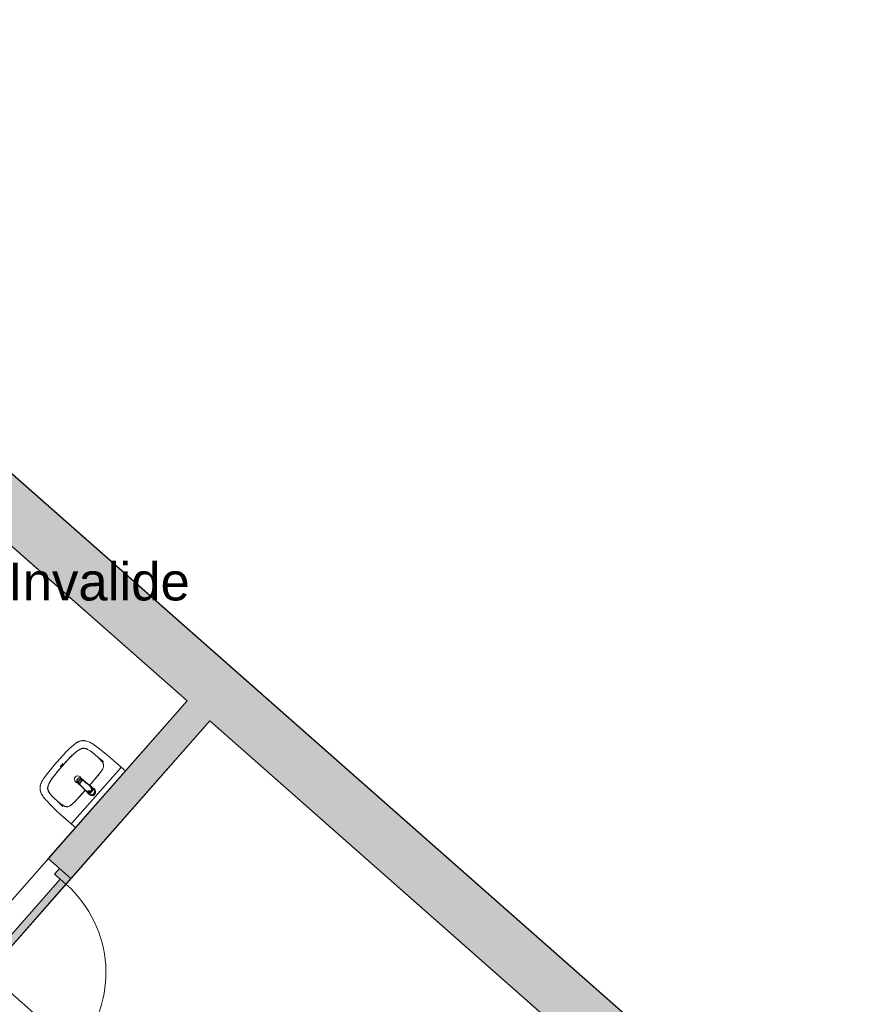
# Model space of a CAD drawing. Header units: millimetres. Extents: x 23089 to 106528, y 39021 to 113498.
# Tile 50 of 50: x 77208 to 82865, y 95621 to 102136. Entities that reach past the tile are written whole.
import ezdxf

# ---------------------------------------------------------------- set-up
doc = ezdxf.new("R2010")
doc.units = ezdxf.units.MM
for name, color, linetype, lineweight in [('A--A2__Ruwbouw', 8, 'Continuous', 9), ('A--L$01A__Algemeen', 7, 'Continuous', 9), ('A--L22__Binnenwanden', 2, 'Continuous', 9), ('A--L23__Vloeren', 3, 'Continuous', 9), ('A--L3__Afbouw', 2, 'Continuous', 9), ('A--L74__VasteSanitaireVoorz', 1, 'Continuous', 9), ('A--LR9__AlgVoorz', 7, 'Continuous', 9), ('A--TR9__AlgVoorz', 1, 'Continuous', 13)]:
    doc.layers.add(name, color=color, linetype=linetype, lineweight=lineweight)
doc.styles.add('Arial_1', font='arial.ttf', dxfattribs={"height": 250})

# ---------------------------------------------------------------- blocks, each defined once
blk = doc.blocks.new('32_DO_WB_vo deur enkel1 - vo 2-1929187-DO-Begane grond - Nieuwe vloeren')
at = {"layer": 'A--L3__Afbouw'}
h = blk.add_hatch(color=9, dxfattribs=at)
h.paths.add_polyline_path([(560, 100), (510, 100), (510, 0), (560, 0), (560, 94)])
h.paths.add_polyline_path([(-270, 100), (-320, 100), (-320, 0), (-270, 0), (-270, 64.2)])
blk.add_hatch(color=9, dxfattribs=at).paths.add_polyline_path([(510, 100), (-270, 100), (-270, 50), (510, 50)])
at = {"layer": 'A--L$01A__Algemeen'}
blk.add_line((510, 100), (510, 880), dxfattribs=at)
blk.add_arc((510, 100), 780, 90, 180, dxfattribs=at)
at = {"layer": 'A--L3__Afbouw'}
for p, q in [((-270, 100), (-320, 100)), ((-320, 100), (-320, 0)), ((510, 100), (-270, 100)), ((-270, 100), (-270, 50)), ((-270, 0), (-270, 100)), ((510, 50), (510, 100)), ((560, 100), (510, 100)), ((510, 100), (510, 0)), ((560, 0), (560, 100)), ((-320, 0), (-270, 0)), ((-270, 50), (510, 50)), ((510, 0), (560, 0))]:
    blk.add_line(p, q, dxfattribs=at)
blk = doc.blocks.new('74_PF_wastafel 50x38_sphinx300_un - 74_PF_wastafel 50x38_sphinx300_un-V17-DO-Begane grond - Nieuwe vloeren')
at = {"layer": 'A--L74__VasteSanitaireVoorz'}
for p, q in [((-250, 0), (-250, -37.5)), ((250, -37.5), (250, 0)), ((-250, -37.5), (-250, -129)), ((-250, -37.5), (-241, -37.5)), ((-250, -37.5), (-242, -37.5)), ((-242, -37.5), (242, -37.5)), ((242, -37.5), (250, -37.5)), ((250, -129), (250, -37.5)), ((-124.1, -117.2), (-20.7, -115.6)), ((21.7, -115.1), (124.1, -117.2))]:
    blk.add_line(p, q, dxfattribs=at)
at = {"layer": 'A--L74__VasteSanitaireVoorz', "lineweight": 25}
for p, q in [((-21, -99.7), (-23.8, -77.6)), ((-23, -98.5), (-23, -107.4)), ((-23, -98.5), (-21.6, -106)), ((-20, -98.6), (-23, -98.5)), ((-21.8, -114.8), (-15.5, -173.4)), ((-20.6, -115.7), (-21, -99.6)), ((-20.8, -101.2), (-20.6, -115.7)), ((-20.5, -126.4), (-19.8, -183.7)), ((15.5, -173.4), (21.8, -114.8)), ((19.7, -183.7), (20.4, -126.7)), ((23, -98.5), (20, -98.6)), ((21, -99.6), (20.6, -114.9)), ((20.6, -114.9), (20.8, -101.2)), ((23.8, -77.6), (21, -99.7)), ((23, -107.4), (23, -98.5)), ((-15.2, -173.4), (-15.5, -173.4)), ((-15.3, -173.4), (-15.5, -173.4)), ((-15.5, -173.4), (-15.2, -173.4)), ((-15.3, -173.4), (0, -173.4)), ((-15.2, -173.4), (15.2, -173.4)), ((0, -173.4), (15.3, -173.4)), ((15.5, -173.4), (15.2, -173.4)), ((15.2, -173.4), (15.5, -173.4)), ((15.5, -173.4), (15.3, -173.4))]:
    blk.add_line(p, q, dxfattribs=at)
at = {"layer": 'A--L74__VasteSanitaireVoorz', "flags": 128}
for points in [[(250, -37.5), (249.7, -37.5), (248.8, -37.5), (247.4, -37.5), (245.5, -37.5), (243.3, -37.5), (241, -37.5)], [(-250, -129), (-248.9, -182.6), (-245.7, -236.1), (-242.7, -269.1)], [(-193, -153.2), (-192.7, -151.6), (-192.3, -150.1), (-191.8, -148.6), (-191.3, -147.1), (-190.7, -145.6), (-190.1, -144.1), (-189.4, -142.7), (-188.6, -141.3), (-187.8, -139.9), (-187, -138.6), (-186.1, -137.3), (-185.1, -136), (-184.1, -134.8), (-183, -133.6), (-181.9, -132.5), (-180.8, -131.4), (-179.6, -130.3), (-178.3, -129.3), (-177.1, -128.5)], [(-167.2, -123.7), (-159.8, -121.9), (-152.4, -120.3), (-145, -119.1), (-137.5, -118.1), (-129.9, -117.5), (-124.1, -117.2)], [(124.1, -117.2), (131.7, -117.6), (139.2, -118.3), (146.7, -119.4), (154.2, -120.7), (161.6, -122.3), (167.2, -123.7)], [(177.1, -128.5), (178.4, -129.4), (179.6, -130.4), (180.8, -131.5), (182, -132.6), (183.1, -133.7), (184.2, -134.9), (185.2, -136.1), (186.1, -137.4), (187, -138.7), (187.9, -140), (188.7, -141.4), (189.4, -142.8), (190.1, -144.2), (190.8, -145.7), (191.3, -147.2), (191.9, -148.7), (192.3, -150.2), (192.7, -151.8), (193, -153.2)], [(242.7, -269.1), (247.2, -215.7), (249.6, -162.1), (250, -129)], [(-197.2, -242.1), (-197.9, -221.1), (-197.7, -200.1), (-197.2, -187.1)], [(-197.2, -187.1), (-196.5, -177.3), (-195.4, -167.6), (-193.9, -157.9), (-193, -153.2)], [(193, -153.2), (194.7, -162.8), (196, -172.5), (196.9, -182.3), (197.2, -187.1)], [(197.2, -187.1), (197.9, -208), (197.7, -229), (197.2, -242.1)], [(-191.5, -282.5), (-193.4, -273.3), (-195, -264.1), (-196.2, -254.8), (-197, -245.4), (-197.2, -242.1)], [(197.2, -242.1), (196.5, -251.4), (195.4, -260.7), (194, -270), (192.2, -279.2), (191.5, -282.5)], [(-242.7, -269.1), (-241.8, -276), (-240.7, -282.8), (-239.3, -289.5), (-237.6, -296.2), (-235.7, -302.8), (-233.4, -309.4), (-231, -315.8), (-228.3, -322.2), (-225.6, -327.8)], [(-157.2, -320.6), (-159.2, -319.8), (-161.1, -319), (-163.1, -318.1), (-164.9, -317.2), (-166.8, -316.1), (-168.6, -315), (-170.3, -313.9), (-172, -312.6), (-173.7, -311.3), (-175.3, -309.9), (-176.8, -308.5), (-178.3, -307), (-179.8, -305.4), (-181.1, -303.8), (-182.4, -302.1), (-183.6, -300.4), (-184.8, -298.6), (-185.9, -296.8), (-186.9, -295), (-187.8, -293.1), (-188.7, -291.1), (-189.5, -289.2), (-190.2, -287.2), (-190.8, -285.2), (-191.3, -283.1), (-191.5, -282.5)], [(-106.8, -331.3), (-115.2, -330.4), (-123.6, -329.1), (-131.9, -327.5), (-140.1, -325.6), (-148.3, -323.4), (-156.3, -320.8), (-157.2, -320.6)], [(157.2, -320.6), (149.1, -323.2), (141, -325.4), (132.8, -327.4), (124.5, -329), (116.1, -330.2), (107.7, -331.2), (106.8, -331.3)], [(191.5, -282.5), (191, -284.5), (190.4, -286.6), (189.7, -288.6), (188.9, -290.5), (188.1, -292.5), (187.2, -294.4), (186.2, -296.2), (185.1, -298.1), (184, -299.9), (182.8, -301.6), (181.5, -303.3), (180.2, -304.9), (178.8, -306.5), (177.3, -308), (175.8, -309.5), (174.2, -310.9), (172.6, -312.2), (170.9, -313.5), (169.1, -314.7), (167.3, -315.8), (165.5, -316.9), (163.6, -317.8), (161.7, -318.8), (159.8, -319.6), (157.8, -320.3), (157.2, -320.6)], [(225.6, -327.8), (228.5, -321.6), (231.2, -315.2), (233.7, -308.8), (235.8, -302.2), (237.8, -295.6), (239.4, -288.9), (240.8, -282.1), (241.9, -275.3), (242.7, -269.1)], [(-225.6, -327.8), (-224.3, -330.3), (-222.9, -332.7), (-221.5, -335), (-219.9, -337.3), (-218.3, -339.5), (-216.5, -341.6), (-214.7, -343.7), (-212.8, -345.7), (-210.8, -347.6), (-208.8, -349.5), (-206.8, -351.1)], [(-206.8, -351.1), (-204.1, -353.1), (-201.4, -355.1), (-198.5, -356.9), (-195.6, -358.6), (-192.6, -360.2), (-189.6, -361.7), (-186.5, -363.1), (-183.3, -364.3), (-180.1, -365.4), (-176.9, -366.4), (-173.6, -367.3), (-172.1, -367.6)], [(-172.1, -367.6), (-154.6, -371.1), (-137, -373.8), (-119.3, -375.9), (-101.5, -377.2), (-90, -377.7)], [(106.8, -331.3), (57.9, -334.6), (8.9, -335.9), (-40, -335.3), (-89, -332.7), (-106.8, -331.3)], [(-90, -377.7), (32.9, -378.8), (90, -377.7)], [(90, -377.7), (107.8, -376.8), (125.6, -375.2), (143.2, -372.9), (160.8, -369.9), (172.1, -367.6)], [(172.1, -367.6), (175.4, -366.8), (178.6, -365.9), (181.9, -364.8), (185, -363.7), (188.2, -362.4), (191.2, -360.9), (194.2, -359.4), (197.2, -357.7), (200.1, -355.9), (202.9, -354), (205.6, -352), (206.8, -351.1)], [(206.8, -351.1), (209, -349.3), (211, -347.5), (213, -345.5), (214.9, -343.5), (216.7, -341.5), (218.4, -339.3), (220, -337.1), (221.6, -334.8), (223.1, -332.5), (224.4, -330.1), (225.6, -327.8)]]:
    blk.add_lwpolyline(points, dxfattribs=at)
at = {"layer": 'A--L74__VasteSanitaireVoorz', "lineweight": 25, "flags": 128}
for points in [[(-21.7, -114.9), (-18.5, -144.2), (-15.2, -173.4)], [(-19.6, -103.8), (-19.3, -104.6), (-19, -105.3), (-18.6, -106.1)], [(15.2, -173.4), (18.5, -144.2), (21.7, -114.9)], [(17.2, -108.6), (17.7, -107.9), (18.1, -107.2), (18.5, -106.4), (18.8, -105.7), (19.1, -104.9), (19.4, -104.1), (19.6, -103.8)], [(17.5, -112.5), (21.6, -106), (23, -98.5)], [(-15.5, -173.4), (-15.5, -174.1), (-15.5, -174.7), (-15.4, -175.3), (-15.3, -175.9), (-15.2, -176.5), (-15.1, -177.1), (-14.9, -177.7), (-14.8, -178.3), (-14.5, -178.9), (-14.3, -179.5), (-14.1, -180.1), (-13.8, -180.6), (-13.5, -181.2), (-13.2, -181.7), (-12.8, -182.2), (-12.5, -182.7), (-12.1, -183.2), (-11.7, -183.7), (-11.3, -184.1), (-10.8, -184.6), (-10.4, -185), (-9.9, -185.4), (-9.4, -185.8), (-8.9, -186.2), (-8.4, -186.5), (-7.9, -186.8), (-7.3, -187.1), (-6.8, -187.4), (-6.2, -187.7), (-5.6, -187.9), (-5, -188.1), (-4.5, -188.3), (-3.9, -188.5), (-3.3, -188.6), (-2.6, -188.8), (-2, -188.8), (-1.4, -188.9), (-0.8, -189), (-0.2, -189), (0.5, -189), (1.1, -188.9), (1.7, -188.9), (2.3, -188.8), (2.9, -188.7), (3.5, -188.6), (4.1, -188.4), (4.7, -188.2), (5.3, -188), (5.9, -187.8), (6.5, -187.6), (7, -187.3), (7.6, -187), (8.1, -186.7), (8.6, -186.4), (9.1, -186), (9.6, -185.6), (10.1, -185.2), (10.6, -184.8), (11, -184.4), (11.5, -183.9), (11.9, -183.5), (12.3, -183), (12.6, -182.5), (13, -182), (13.3, -181.4), (13.6, -180.9), (13.9, -180.4), (14.2, -179.8), (14.4, -179.2), (14.6, -178.6), (14.8, -178.1), (15, -177.5), (15.2, -176.9), (15.3, -176.2), (15.4, -175.6), (15.5, -175), (15.5, -174.4), (15.5, -173.8), (15.5, -173.4)]]:
    blk.add_lwpolyline(points, dxfattribs=at)
at = {"layer": 'A--L74__VasteSanitaireVoorz', "lineweight": 25}
for start, end in [(0, 180), (180, 243.63718), (288, 0)]:
    blk.add_arc((0, -74.6), 24, start, end, dxfattribs=at)
at = {"layer": 'A--L74__VasteSanitaireVoorz'}
for centre, radius, start, end in [((0, -75), 17.5, 0, 180), ((0, -75), 17.5, 75, 105), ((-154, -160.8), 39.8, 125.61769, 169.00208), ((-159, -153.8), 31.2, 105.2254, 125.61769), ((-117.5, -306.2), 189.1, 92.01283, 105.2254), ((0, -3649.7), 3534.7, 90.34124, 92.01283), ((0, -75), 17.5, 180, 240), ((0, -75), 17.5, 225, 240), ((0, -75), 17.5, 285, 0), ((0, -75), 17.5, 285, 315), ((0, -3649.7), 3534.7, 87.98717, 89.64849), ((117.5, -306.2), 189.1, 74.7746, 87.98717), ((159, -153.8), 31.2, 54.38231, 74.7746), ((154, -160.8), 39.8, 10.99792, 54.38231), ((1090.6, -129), 1290.6, 180.891, 182.92057), ((327.2, -214.6), 525.1, 176.99792, 183.00208), ((47.1, -199.9), 244.6, 169.00208, 176.99792), ((0, -200), 23, 150, 180), ((0, -200), 23, 360, 30), ((-47.1, -199.9), 244.6, 3.00208, 10.99792), ((-327.2, -214.6), 525.1, 356.99792, 3.00208), ((-1090.6, -129), 1290.6, 357, 358.81457), ((36.8, -229.8), 234.3, 183.00208, 192.99792), ((0, -200), 23, 180, 0), ((-36.8, -229.8), 234.3, 347.00208, 356.99792), ((-140, -270.6), 52.8, 192.99792, 251.00208), ((-71, -251.1), 122.6, 198.24592, 206.41692), ((-163.9, -297.2), 18.9, 206.41692, 231.42615), ((-154, -284.8), 34.8, 231.42615, 244.552), ((-88.4, -120.6), 211.5, 251.00208, 264.99792), ((88.4, -120.6), 211.5, 275.00208, 288.99792), ((140, -270.6), 52.8, 288.99792, 347.00208), ((154, -284.8), 34.8, 295.448, 308.57385), ((163.9, -297.2), 18.9, 308.57385, 333.58308), ((71, -251.1), 122.6, 333.58308, 341.75408), ((0, 889), 1224.9, 264.99792, 275.00208), ((0, 2695.4), 3038.4, 269.75211, 270.27806)]:
    blk.add_arc(centre, radius, start, end, dxfattribs=at)
at = {"layer": 'A--L74__VasteSanitaireVoorz', "lineweight": 25}
for centre, major_axis, ratio, start_param, end_param in [((0, -97.9), (20.5, 0), 0.967332, 1.570796, 3.665191), ((0, -99.6), (20.1, 0), 0.870402, 1.570796, 3.08442), ((0, -98.5), (20, 0), 0.97026, 3.144451, 3.592433), ((0, -97.9), (20.5, 0), 0.967332, 5.759587, 7.853982), ((0, -99.6), (20.1, 0), 0.870402, 0.057173, 1.570796), ((0, -98.5), (20, 0), 0.97026, 5.832345, 6.280327), ((0, -183.7), (19.7, 0), 0.967332, 3.141593, 6.283185)]:
    blk.add_ellipse(centre, major_axis=major_axis, ratio=ratio, start_param=start_param, end_param=end_param, dxfattribs=at)
for points, knots in [([(23, -98.5), (23, -95.5), (21.9, -91.3), (18.8, -86.9), (16.7, -84.7), (14.8, -83.2), (12.8, -81.9), (10, -80.4), (5.9, -79.1), (1.9, -78.5), (-1.5, -78.6), (-4.5, -78.9), (-7.9, -79.7), (-11.6, -81.1), (-14.8, -83.2), (-17.7, -85.6), (-20, -88.5), (-21.7, -91.7), (-22.7, -95), (-23, -97.3), (-23, -98.5)], [-1, -1, -1, -1, -0.861111, -0.791667, -0.756944, -0.722222, -0.6875, -0.652778, -0.583333, -0.513889, -0.479167, -0.444444, -0.388889, -0.333333, -0.277778, -0.222222, -0.166667, -0.111111, -0.055556, 0, 0, 0, 0]), ([(-23, -107.4), (-23, -104), (-21.9, -99.2), (-18.8, -94), (-16.6, -91.6), (-14.8, -89.9), (-12.8, -88.3), (-9.9, -86.7), (-5.9, -85.2), (-1.9, -84.5), (1.5, -84.6), (4.5, -84.9), (7.9, -85.8), (11.5, -87.5), (14.8, -89.8), (17.7, -92.6), (20, -95.9), (21.7, -99.6), (22.7, -103.3), (23, -106), (23, -107.4)], [-1, -1, -1, -1, -0.861111, -0.791667, -0.756944, -0.722222, -0.6875, -0.652778, -0.583333, -0.513889, -0.479167, -0.444444, -0.388889, -0.333333, -0.277778, -0.222222, -0.166667, -0.111111, -0.055556, 0, 0, 0, 0]), ([(-21.2, -97.3), (-21.1, -94.2), (-20.1, -90), (-17.2, -85.6), (-15.2, -83.5), (-13.5, -82), (-11.6, -80.7), (-9, -79.3), (-5.4, -78), (-1.7, -77.4), (1.4, -77.5), (4.1, -77.7), (7.2, -78.5), (10.5, -80), (13.5, -81.9), (16.1, -84.3), (18.3, -87.2), (19.9, -90.4), (20.9, -93.7), (21.1, -96), (21.2, -97.3)], [-1, -1, -1, -1, -0.861111, -0.791667, -0.756944, -0.722222, -0.6875, -0.652778, -0.583333, -0.513889, -0.479167, -0.444444, -0.388889, -0.333333, -0.277778, -0.222222, -0.166667, -0.111111, -0.055556, 0, 0, 0, 0]), ([(-18.6, -103.3), (-18.7, -103.1), (-19.1, -102.7), (-19.5, -102.1), (-19.8, -101.5), (-20.1, -101), (-20.4, -100.5), (-20.6, -100), (-20.8, -99.6), (-20.9, -99.5)], [0.7142857, 0.7142857, 0.7142857, 0.7142857, 0.75, 0.7857143, 0.8214286, 0.8571429, 0.8928571, 0.9285714, 1, 1, 1, 1]), ([(20.8, -99.5), (20.8, -99.7), (20.6, -100), (20.4, -100.5), (20.1, -101), (19.8, -101.5), (19.5, -102.1), (19.1, -102.7), (18.8, -103.1), (18.5, -103.5), (18.1, -104), (17.4, -104.7), (16.7, -105.3), (16.3, -105.7)], [0, 0, 0, 0, 0.0714286, 0.1071429, 0.1428571, 0.1785714, 0.2142857, 0.25, 0.2678571, 0.2857143, 0.3214286, 0.3571429, 0.4285714, 0.4285714, 0.4285714, 0.4285714]), ([(15.3, -173.4), (15.3, -175.8), (14.6, -179), (12.6, -182.5), (11.1, -184.1), (9.9, -185.3), (8.5, -186.3), (6.7, -187.5), (4, -188.5), (0.7, -189), (-2.5, -188.8), (-5.3, -188), (-7.7, -186.9), (-9.9, -185.3), (-11.8, -183.4), (-13.4, -181.2), (-14.5, -178.7), (-15.1, -176.2), (-15.3, -174.4), (-15.3, -173.4)], [-1, -1, -1, -1, -0.861111, -0.791667, -0.756944, -0.722222, -0.6875, -0.652778, -0.583333, -0.513889, -0.444444, -0.388889, -0.333333, -0.277778, -0.222222, -0.166667, -0.111111, -0.055556, 0, 0, 0, 0])]:
    blk.add_open_spline(points, degree=3, knots=knots, dxfattribs=at)
for points in [[(-21.7, -114.9), (-22.2, -113.7), (-22.8, -111.2), (-23, -108.7), (-23, -107.4)], [(-20.8, -101.2), (-20.9, -100.5), (-21.1, -99.2), (-21.2, -97.9), (-21.2, -97.3)], [(-20.9, -99.5), (-21, -99.3), (-21, -99.4), (-20.9, -100.4), (-20.8, -101.2)], [(21.2, -97.3), (21.2, -97.9), (21.1, -99.2), (20.9, -100.5), (20.8, -101.2)], [(20.8, -101.2), (20.9, -100.5), (21, -99.5), (21, -99.3), (20.8, -99.5)], [(23, -107.4), (23, -108.7), (22.8, -111.2), (22.2, -113.7), (21.7, -114.9)]]:
    blk.add_open_spline(points, degree=3, dxfattribs=at)
at = {"layer": 'A--L74__VasteSanitaireVoorz'}
for points in [[(76, -115.8), (76, -115.8), (75.5, -115.8), (73.6, -115.8), (70.6, -115.7), (66.9, -115.6), (63.1, -115.6), (59.4, -115.5), (56.4, -115.5), (54.5, -115.4), (54, -115.4), (54, -115.4)], [(54, -115.4), (54, -115.4), (54.5, -115.4), (56.4, -115.5), (59.4, -115.5), (63.1, -115.6), (66.9, -115.6), (70.6, -115.7), (73.6, -115.8), (75.5, -115.8), (76, -115.8), (76, -115.8)]]:
    blk.add_open_spline(points, degree=3, dxfattribs=at)

msp = doc.modelspace()

# ---------------------------------------------------------------- hatches: boundary and pattern name
at = {"layer": 'A--A2__Ruwbouw'}
msp.add_hatch(color=9, dxfattribs=at).paths.add_polyline_path([(81198.8, 95088.2), (81436.8, 95358.3), (61909, 112562.6), (61618.8, 112338.5), (80997, 95266.1)])
h = msp.add_hatch(color=9, dxfattribs=at)
h.paths.add_polyline_path([(68334.1, 85994.2), (74138.8, 92583.2), (73988.7, 92715.4), (68184, 86126.4), (68250.1, 86068.2)])
h.paths.add_polyline_path([(75394.8, 94008.9), (76238.8, 94967.1), (76088.8, 95099.3), (75244.7, 94141.1), (75393, 94010.4)])
h.paths.add_polyline_path([(76820.6, 95627.4), (76961.5, 95796.4), (76815.9, 95924.7), (76670.5, 95759.6), (76722.8, 95713.5)])
h.paths.add_polyline_path([(77547.7, 96452.8), (78466.4, 97495.6), (78316.3, 97627.8), (77397.6, 96585)])

# ---------------------------------------------------------------- linework, layer by layer
at = {"layer": 'A--L22__Binnenwanden', "lineweight": 15}
for p, q in [((81436.8, 95358.3), (61909, 112562.6)), ((76515.2, 99214.5), (78316.3, 97627.8)), ((78316.3, 97627.8), (77397.6, 96585)), ((77547.7, 96452.8), (78466.4, 97495.6)), ((78466.4, 97495.6), (81198.8, 95088.2)), ((77397.6, 96585), (77547.7, 96452.8))]:
    msp.add_line(p, q, dxfattribs=at)
at = {"layer": 'A--L23__Vloeren'}
msp.add_line((82865, 94101.1), (74067.5, 101852.2), dxfattribs=at)
at = {"layer": 'A--LR9__AlgVoorz', "flags": 128}
for points in [[(78316.3, 97627.8), (76515.2, 99214.5), (75880.8, 98494.5), (74921.8, 97406), (75259.3, 97108.6), (76722.9, 95819.1)], [(80996.3, 95266.7), (78466.4, 97495.6), (76874.1, 95688.1), (76805.8, 95610.7), (75874, 94552.9), (78403.8, 92324.3), (79040, 93046.4)]]:
    msp.add_lwpolyline(points, close=True, dxfattribs=at)

# ---------------------------------------------------------------- block references
at = {"layer": 'A--L3__Afbouw', "rotation": 228.6212953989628}
msp.add_blockref('32_DO_WB_vo deur enkel1 - vo 2-1929187-DO-Begane grond - Nieuwe vloeren', (77261.1, 96278.8), dxfattribs=at)
at = {"layer": 'A--L74__VasteSanitaireVoorz', "rotation": 228.6212953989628}
msp.add_blockref('74_PF_wastafel 50x38_sphinx300_un - 74_PF_wastafel 50x38_sphinx300_un-V17-DO-Begane grond - Nieuwe vloeren', (77743, 96977.1), dxfattribs=at)

# ---------------------------------------------------------------- texts
at = {"layer": 'A--TR9__AlgVoorz', "insert": (75209.7, 98543), "char_height": 250, "width": 3751.897, "attachment_point": 1, "style": 'Arial_1'}
msp.add_mtext('Toiletruimte Invalide', dxfattribs=at)

doc.saveas('drawing.dxf')
